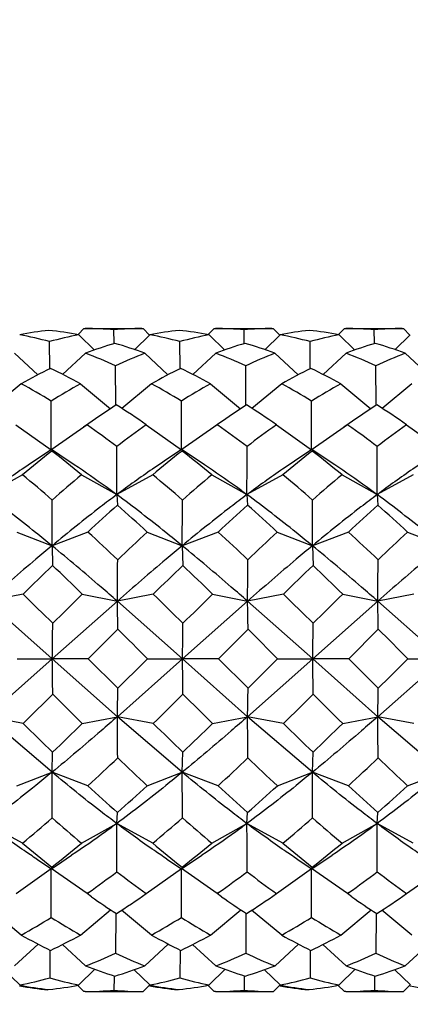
# Model space of a CAD drawing. Header units: inches. Extents: x 0 to 22, y 0 to 17.
# Tile 33 of 51: x 16.118 to 16.248, y 11.253 to 11.58. Entities that reach past the tile are written whole.
import ezdxf

# ---------------------------------------------------------------- set-up
doc = ezdxf.new("R2010")
doc.units = ezdxf.units.IN
doc.header["$LTSCALE"] = 1.21
doc.header["$MEASUREMENT"] = 0
doc.layers.get('0').update_dxf_attribs({"linetype": 'CONTINUOUS'})
doc.layers.add('02___PRT_ALL_AXES', color=7, linetype='CONTINUOUS')
doc.layers.add('DIMENSIONS', color=7, linetype='CONTINUOUS')
doc.styles.get("Standard").update_dxf_attribs({"font": 'txt', "width": 0.8})
doc.dimstyles.new('DIMSTYLE_2', dxfattribs={"dimtxt": 0.125, "dimasz": 0.18, "dimexe": 0.125, "dimexo": 0.0625, "dimgap": 0.0625, "dimtad": 0, "dimtih": 1, "dimtoh": 1, "dimdsep": 46, "dimtxsty": 'STANDARD', "dimblk": '_FILLED', "dimblk1": '_FILLED', "dimblk2": '_FILLED', "dimcen": 0.09, "dimazin": 2, "dimtfac": 1, "dimtofl": 0, "dimtmove": 0, "dimatfit": 3, "dimldrblk": '_FILLED', "dimfxl": 1, "dimtolj": 1, "dimarcsym": 0})

# ---------------------------------------------------------------- blocks, each defined once
blk = doc.blocks.new('_FILLED')
at = {"color": 0, "linetype": 'BYBLOCK'}
blk.add_solid([(0, 0), (-1, 0.1736111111), (-1, -0.1736111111)], dxfattribs=at)
blk = doc.blocks.new('*D4')
at = {"layer": 'DIMENSIONS', "color": 2, "linetype": 'CONTINUOUS'}
for p, q in [((6.5839886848, 11.7967413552), (6.5839886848, 9.3306980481)), ((17.5851585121, 11.5620956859), (17.5851585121, 9.3306980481)), ((6.5839886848, 9.4556980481), (11.1220735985, 9.4556980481)), ((17.5851585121, 9.4556980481), (13.0470735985, 9.4556980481))]:
    blk.add_line(p, q, dxfattribs=at)
at = {"layer": 'DIMENSIONS', "color": 2, "linetype": 'CONTINUOUS', "xscale": 0.18, "yscale": 0.18, "zscale": 0.18, "rotation": 180}
blk.add_blockref('_FILLED', (6.5839886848, 9.4556980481), dxfattribs=at)
at = {"layer": 'DIMENSIONS', "color": 2, "linetype": 'CONTINUOUS', "xscale": 0.18, "yscale": 0.18, "zscale": 0.18}
blk.add_blockref('_FILLED', (17.5851585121, 9.4556980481), dxfattribs=at)
at = {"layer": 'DIMENSIONS', "color": 2, "linetype": 'CONTINUOUS', "insert": (12.0845735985, 9.5181980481), "char_height": 0.125, "width": 1.8, "attachment_point": 2, "line_spacing_factor": 0.9}
blk.add_mtext('(1090.06 [42.916])', dxfattribs=at)
blk = doc.blocks.new('*D10')
at = {"layer": 'DIMENSIONS', "color": 2, "linetype": 'CONTINUOUS'}
for p, q in [((17.5851585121, 11.5620956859), (17.5851585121, 10.0806980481)), ((15.9046678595, 11.2851271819), (15.9046678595, 10.0806980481)), ((15.9046678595, 10.2056980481), (15.5446678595, 10.2056980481)), ((17.5851585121, 10.2056980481), (17.9451585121, 10.2056980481))]:
    blk.add_line(p, q, dxfattribs=at)
at = {"layer": 'DIMENSIONS', "color": 2, "linetype": 'CONTINUOUS', "xscale": 0.18, "yscale": 0.18, "zscale": 0.18}
blk.add_blockref('_FILLED', (15.9046678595, 10.2056980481), dxfattribs=at)
at = {"layer": 'DIMENSIONS', "color": 2, "linetype": 'CONTINUOUS', "xscale": 0.18, "yscale": 0.18, "zscale": 0.18, "rotation": 180}
blk.add_blockref('_FILLED', (17.5851585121, 10.2056980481), dxfattribs=at)
at = {"layer": 'DIMENSIONS', "color": 2, "linetype": 'CONTINUOUS', "insert": (16.7449131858, 10.2681980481), "char_height": 0.125, "width": 1.325, "attachment_point": 2, "line_spacing_factor": 0.9}
blk.add_mtext('42.68{\\ftxt.shx;\\W1.000000;\\H0.125000; }[1.681]', dxfattribs=at)

msp = doc.modelspace()

# ---------------------------------------------------------------- linework, layer by layer
at = {"color": 7, "linetype": 'CONTINUOUS'}
for p, q in [((16.139032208, 11.4775475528), (16.1371687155, 11.4756838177)), ((16.139032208, 11.4775475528), (16.1394806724, 11.4775484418)), ((16.1490389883, 11.4728150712), (16.148993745, 11.4771486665)), ((16.1582613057, 11.4775484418), (16.1586981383, 11.4775475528)), ((16.1586981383, 11.4775475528), (16.160843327, 11.4754023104)), ((16.1823181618, 11.4775475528), (16.1804546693, 11.4756838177)), ((16.1823181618, 11.4775475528), (16.1827666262, 11.4775484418)), ((16.1923249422, 11.4728150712), (16.1922796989, 11.4771486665)), ((16.201546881, 11.4775484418), (16.2019840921, 11.4775475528)), ((16.2019840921, 11.4775475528), (16.2041292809, 11.4754023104)), ((16.2256041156, 11.4775475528), (16.2237406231, 11.4756838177)), ((16.2256041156, 11.4775475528), (16.22605258, 11.4775484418)), ((16.235610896, 11.4728150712), (16.2355656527, 11.4771486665)), ((16.2448327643, 11.4775484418), (16.2452700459, 11.4775475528)), ((16.2452700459, 11.4775475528), (16.2474152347, 11.4754023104)), ((16.1276860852, 11.4642809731), (16.1276288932, 11.4732082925)), ((16.1373367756, 11.4755157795), (16.1425383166, 11.4703969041)), ((16.1490406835, 11.4726429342), (16.1490389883, 11.4728150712)), ((16.1609567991, 11.4755157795), (16.1558606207, 11.4705256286)), ((16.170972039, 11.4642809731), (16.170914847, 11.4732082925)), ((16.1806227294, 11.4755157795), (16.1858243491, 11.4703968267)), ((16.1923266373, 11.4726429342), (16.1923249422, 11.4728150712)), ((16.2042427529, 11.4755157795), (16.1991465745, 11.4705256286)), ((16.2142579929, 11.4642809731), (16.2142008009, 11.4732082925)), ((16.2239086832, 11.4755157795), (16.229110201, 11.470396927)), ((16.2356125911, 11.4726429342), (16.235610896, 11.4728150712)), ((16.2475287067, 11.4755157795), (16.2424325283, 11.4705256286)), ((16.1159648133, 11.4693258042), (16.1236785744, 11.462151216)), ((16.1395848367, 11.4693258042), (16.1319517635, 11.4622963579)), ((16.1592507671, 11.4693258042), (16.1669644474, 11.4621512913)), ((16.1828707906, 11.4693258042), (16.1752377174, 11.4622963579)), ((16.2025367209, 11.4693258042), (16.2102503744, 11.4621513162)), ((16.2261567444, 11.4693258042), (16.2185236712, 11.4622963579)), ((16.2458226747, 11.4693258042), (16.2535362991, 11.4621513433)), ((16.1495765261, 11.4521843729), (16.1495345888, 11.4651983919)), ((16.1928624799, 11.4521843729), (16.1928205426, 11.4651983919)), ((16.2361484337, 11.4521843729), (16.2361064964, 11.4651983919)), ((16.1181918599, 11.4592155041), (16.1082914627, 11.4510201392)), ((16.1378577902, 11.4592155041), (16.1478034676, 11.4508627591)), ((16.1614778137, 11.4592155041), (16.1515774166, 11.4510201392)), ((16.1811437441, 11.4592155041), (16.1910894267, 11.4508627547)), ((16.2047637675, 11.4592155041), (16.1948633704, 11.4510201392)), ((16.2244296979, 11.4592155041), (16.2343753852, 11.4508627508)), ((16.2480497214, 11.4592155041), (16.2381493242, 11.4510201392)), ((16.1164341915, 11.4455734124), (16.1281353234, 11.4371882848)), ((16.140054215, 11.4455734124), (16.1283028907, 11.437306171)), ((16.1406266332, 11.4459792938), (16.1389046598, 11.4447646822)), ((16.140054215, 11.4455734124), (16.1402416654, 11.4454424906)), ((16.1597201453, 11.4455734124), (16.1714212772, 11.4371882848)), ((16.1833401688, 11.4455734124), (16.1715888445, 11.437306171)), ((16.183912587, 11.4459792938), (16.1821906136, 11.4447646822)), ((16.1835276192, 11.4454424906), (16.1833401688, 11.4455734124)), ((16.2030060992, 11.4455734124), (16.214707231, 11.4371882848)), ((16.2266261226, 11.4455734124), (16.2148747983, 11.437306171)), ((16.2271985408, 11.4459792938), (16.2254765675, 11.4447646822)), ((16.2266261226, 11.4455734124), (16.226813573, 11.4454424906)), ((16.246292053, 11.4455734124), (16.2579931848, 11.4371882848)), ((16.1282004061, 11.4373604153), (16.1224671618, 11.4335025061)), ((16.1282004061, 11.4373604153), (16.1282233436, 11.4373603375)), ((16.1282233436, 11.4373603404), (16.1282755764, 11.4372444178)), ((16.1310029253, 11.4354676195), (16.1282233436, 11.4373603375)), ((16.1282809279, 11.437223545), (16.128347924, 11.4368224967)), ((16.1714863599, 11.4373604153), (16.1657531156, 11.4335025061)), ((16.1714863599, 11.4373604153), (16.1715092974, 11.4373603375)), ((16.1715092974, 11.4373603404), (16.1715615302, 11.4372444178)), ((16.1742888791, 11.4354676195), (16.1715092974, 11.4373603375)), ((16.1715668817, 11.437223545), (16.1716338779, 11.4368224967)), ((16.2147723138, 11.4373604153), (16.2090390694, 11.4335025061)), ((16.2147723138, 11.4373604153), (16.2147952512, 11.4373603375)), ((16.2147952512, 11.4373603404), (16.214847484, 11.4372444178)), ((16.2175748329, 11.4354676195), (16.2147952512, 11.4373603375)), ((16.2148528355, 11.437223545), (16.2149198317, 11.4368224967)), ((16.1358327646, 11.4322223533), (16.1310029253, 11.4354676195)), ((16.1791187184, 11.4322223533), (16.1742888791, 11.4354676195)), ((16.2224046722, 11.4322223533), (16.2175748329, 11.4354676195)), ((16.1185915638, 11.4289237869), (16.1066533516, 11.4223225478)), ((16.1382574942, 11.4289237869), (16.1499393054, 11.4223225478)), ((16.1618775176, 11.4289237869), (16.1499393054, 11.4223225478)), ((16.181543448, 11.4289237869), (16.1932252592, 11.4223225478)), ((16.2051634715, 11.4289237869), (16.1932252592, 11.4223225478)), ((16.2248294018, 11.4289237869), (16.236511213, 11.4223225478)), ((16.2484494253, 11.4289237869), (16.236511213, 11.4223225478)), ((16.1499393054, 11.4223225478), (16.1501468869, 11.4187951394)), ((16.1932252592, 11.4223225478), (16.1934328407, 11.4187951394)), ((16.236511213, 11.4223225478), (16.2367187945, 11.4187951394)), ((16.1167488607, 11.4099064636), (16.128416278, 11.4053427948)), ((16.1403688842, 11.4099064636), (16.128416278, 11.4053427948)), ((16.1600348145, 11.4099064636), (16.1717022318, 11.4053427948)), ((16.183654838, 11.4099064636), (16.1717022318, 11.4053427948)), ((16.2033207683, 11.4099064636), (16.2149881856, 11.4053427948)), ((16.2269407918, 11.4099064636), (16.2149881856, 11.4053427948)), ((16.2466067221, 11.4099064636), (16.2582741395, 11.4053427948)), ((16.128416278, 11.4053427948), (16.1286108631, 11.3987893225)), ((16.1717022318, 11.4053427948), (16.1718968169, 11.3987893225)), ((16.2149881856, 11.4053427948), (16.2151827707, 11.3987893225)), ((16.1188091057, 11.3892522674), (16.1068475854, 11.3869015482)), ((16.138475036, 11.3892522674), (16.1501335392, 11.3869015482)), ((16.1620950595, 11.3892522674), (16.1501335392, 11.3869015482)), ((16.1817609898, 11.3892522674), (16.193419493, 11.3869015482)), ((16.2053810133, 11.3892522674), (16.193419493, 11.3869015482)), ((16.2250469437, 11.3892522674), (16.2367054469, 11.3869015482)), ((16.2486669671, 11.3892522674), (16.2367054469, 11.3869015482)), ((16.1285163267, 11.3677074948), (16.1068475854, 11.3869015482)), ((16.1501335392, 11.3869015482), (16.1285163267, 11.3677074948)), ((16.1718022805, 11.3677074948), (16.1501335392, 11.3869015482)), ((16.193419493, 11.3869015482), (16.1718022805, 11.3677074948)), ((16.2150882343, 11.3677074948), (16.193419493, 11.3869015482)), ((16.2367054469, 11.3869015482), (16.2150882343, 11.3677074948)), ((16.2583741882, 11.3677074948), (16.2367054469, 11.3869015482)), ((16.1503076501, 11.3775738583), (16.1404809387, 11.3677549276)), ((16.1935936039, 11.3775738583), (16.1837668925, 11.3677549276)), ((16.2368795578, 11.3775738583), (16.2270528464, 11.3677549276)), ((16.1285163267, 11.3677074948), (16.1068496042, 11.3484982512)), ((16.1168609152, 11.3677549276), (16.1285163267, 11.3677074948)), ((16.1404809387, 11.3677549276), (16.1285163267, 11.3677074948)), ((16.150135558, 11.3484982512), (16.1285163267, 11.3677074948)), ((16.1503086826, 11.3579324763), (16.1404809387, 11.3677549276)), ((16.1718022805, 11.3677074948), (16.150135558, 11.3484982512)), ((16.1601468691, 11.3677549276), (16.1718022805, 11.3677074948)), ((16.1837668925, 11.3677549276), (16.1718022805, 11.3677074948)), ((16.1934215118, 11.3484982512), (16.1718022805, 11.3677074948)), ((16.1935946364, 11.3579324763), (16.1837668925, 11.3677549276)), ((16.2150882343, 11.3677074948), (16.1934215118, 11.3484982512)), ((16.2034328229, 11.3677549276), (16.2150882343, 11.3677074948)), ((16.2270528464, 11.3677549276), (16.2150882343, 11.3677074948)), ((16.2367074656, 11.3484982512), (16.2150882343, 11.3677074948)), ((16.2270528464, 11.3677549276), (16.2368805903, 11.3579324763)), ((16.2583741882, 11.3677074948), (16.2367074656, 11.3484982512)), ((16.2467187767, 11.3677549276), (16.2583741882, 11.3677074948)), ((16.1188113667, 11.3462405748), (16.1068496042, 11.3484982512)), ((16.128420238, 11.330012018), (16.1068496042, 11.3484982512)), ((16.1384772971, 11.3462405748), (16.150135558, 11.3484982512)), ((16.1620973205, 11.3462405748), (16.150135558, 11.3484982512)), ((16.1717061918, 11.330012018), (16.150135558, 11.3484982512)), ((16.1817632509, 11.3462405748), (16.1934215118, 11.3484982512)), ((16.2053832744, 11.3462405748), (16.1934215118, 11.3484982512)), ((16.2149921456, 11.330012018), (16.1934215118, 11.3484982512)), ((16.2250492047, 11.3462405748), (16.2367074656, 11.3484982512)), ((16.2486692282, 11.3462405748), (16.2367074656, 11.3484982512)), ((16.2582780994, 11.330012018), (16.2367074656, 11.3484982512)), ((16.128420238, 11.330012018), (16.1286141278, 11.336684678)), ((16.1717061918, 11.330012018), (16.1719000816, 11.336684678)), ((16.2149921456, 11.330012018), (16.2151860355, 11.336684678)), ((16.1167532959, 11.3255359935), (16.128420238, 11.330012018)), ((16.1403733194, 11.3255359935), (16.128420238, 11.330012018)), ((16.1600392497, 11.3255359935), (16.1717061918, 11.330012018)), ((16.1836592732, 11.3255359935), (16.1717061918, 11.330012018)), ((16.2033252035, 11.3255359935), (16.2149921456, 11.330012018)), ((16.226945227, 11.3255359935), (16.2149921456, 11.330012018)), ((16.2466111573, 11.3255359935), (16.2582780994, 11.330012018)), ((16.1499450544, 11.3129592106), (16.1501522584, 11.316613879)), ((16.1932310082, 11.3129592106), (16.1934382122, 11.316613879)), ((16.236516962, 11.3129592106), (16.236724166, 11.316613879)), ((16.1185980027, 11.3064368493), (16.1066591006, 11.3129592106)), ((16.138263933, 11.3064368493), (16.1499450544, 11.3129592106)), ((16.1618839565, 11.3064368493), (16.1499450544, 11.3129592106)), ((16.1815498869, 11.3064368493), (16.1932310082, 11.3129592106)), ((16.2051699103, 11.3064368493), (16.1932310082, 11.3129592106)), ((16.2248358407, 11.3064368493), (16.236516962, 11.3129592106)), ((16.2484558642, 11.3064368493), (16.236516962, 11.3129592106)), ((16.1298568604, 11.2989800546), (16.134947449, 11.302402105)), ((16.1731428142, 11.2989800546), (16.1782334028, 11.302402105)), ((16.216428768, 11.2989800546), (16.2215193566, 11.302402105)), ((16.1233524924, 11.3011219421), (16.1281975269, 11.2978667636)), ((16.1282202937, 11.297866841), (16.1298568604, 11.2989800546)), ((16.1666384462, 11.3011219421), (16.1714834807, 11.2978667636)), ((16.1715062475, 11.297866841), (16.1731428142, 11.2989800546)), ((16.2099244, 11.3011219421), (16.2147694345, 11.2978667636)), ((16.2147922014, 11.297866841), (16.216428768, 11.2989800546)), ((16.1164423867, 11.2896771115), (16.1281426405, 11.297995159)), ((16.1400624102, 11.2896771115), (16.1281426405, 11.297995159)), ((16.1282202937, 11.2978668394), (16.1282828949, 11.2980250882)), ((16.1282828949, 11.2980250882), (16.1283551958, 11.2984913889)), ((16.1597283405, 11.2896771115), (16.1714285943, 11.297995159)), ((16.183348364, 11.2896771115), (16.1714285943, 11.297995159)), ((16.1715062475, 11.2978668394), (16.1715688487, 11.2980250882)), ((16.1715688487, 11.2980250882), (16.1716411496, 11.2984913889)), ((16.2030142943, 11.2896771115), (16.2147145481, 11.297995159)), ((16.2266343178, 11.2896771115), (16.2147145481, 11.297995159)), ((16.2147922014, 11.2978668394), (16.2148548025, 11.2980250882)), ((16.2148548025, 11.2980250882), (16.2149271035, 11.2984913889)), ((16.2463002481, 11.2896771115), (16.2580005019, 11.297995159)), ((16.1405289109, 11.2900059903), (16.1400624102, 11.2896771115)), ((16.1415119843, 11.2886451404), (16.1400624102, 11.2896771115)), ((16.1838148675, 11.2900059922), (16.183348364, 11.2896771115)), ((16.1847979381, 11.2886451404), (16.183348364, 11.2896771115)), ((16.2271008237, 11.2900059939), (16.2266343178, 11.2896771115)), ((16.2280838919, 11.2886451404), (16.2266343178, 11.2896771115)), ((16.1182014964, 11.2759008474), (16.1082119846, 11.2841250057)), ((16.1378674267, 11.2759008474), (16.1479005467, 11.2842826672)), ((16.1495857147, 11.2830081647), (16.1495448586, 11.2698364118)), ((16.1614874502, 11.2759008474), (16.151497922, 11.2841250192)), ((16.1811533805, 11.2759008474), (16.1911865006, 11.2842826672)), ((16.1928716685, 11.2830081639), (16.1928308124, 11.2698364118)), ((16.204773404, 11.2759008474), (16.194783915, 11.2841249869)), ((16.2244393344, 11.2759008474), (16.2344724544, 11.2842826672)), ((16.2361576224, 11.2830081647), (16.2361167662, 11.2698364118)), ((16.2480593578, 11.2759008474), (16.238069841, 11.2841250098)), ((16.1159755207, 11.2656374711), (16.1237854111, 11.2728780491)), ((16.1395955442, 11.2656374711), (16.1318650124, 11.2727323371)), ((16.1592614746, 11.2656374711), (16.1670713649, 11.2728780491)), ((16.182881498, 11.2656374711), (16.1751509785, 11.2727323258)), ((16.2025474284, 11.2656374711), (16.2103573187, 11.2728780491)), ((16.2261674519, 11.2656374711), (16.2184369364, 11.2727323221)), ((16.2458333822, 11.2656374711), (16.2536432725, 11.2728780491)), ((16.1276970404, 11.2707690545), (16.1276400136, 11.261665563)), ((16.1709829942, 11.2707690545), (16.1709259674, 11.261665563)), ((16.2142689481, 11.2707690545), (16.2142119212, 11.261665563)), ((16.1176822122, 11.2592813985), (16.1124742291, 11.2643723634)), ((16.1373481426, 11.2592813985), (16.1426613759, 11.2645023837)), ((16.1609681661, 11.2592813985), (16.1557601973, 11.2643723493)), ((16.1806340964, 11.2592813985), (16.1859473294, 11.2645023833)), ((16.2042541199, 11.2592813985), (16.1990460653, 11.2643724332)), ((16.2239200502, 11.2592813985), (16.2292332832, 11.2645023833)), ((16.2475400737, 11.2592813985), (16.2423320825, 11.2643723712)), ((16.1490500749, 11.2619158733), (16.1490052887, 11.2575546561)), ((16.1490532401, 11.262243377), (16.1490500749, 11.2619158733)), ((16.1923360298, 11.261915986), (16.1922912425, 11.2575546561)), ((16.192339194, 11.2622433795), (16.1923360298, 11.261915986)), ((16.2356219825, 11.2619158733), (16.2355771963, 11.2575546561)), ((16.2356251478, 11.262243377), (16.2356219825, 11.2619158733)), ((16.1390437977, 11.2570768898), (16.1369150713, 11.2592056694)), ((16.1394803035, 11.2570794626), (16.1390437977, 11.2570768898)), ((16.1394806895, 11.2570760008), (16.1390437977, 11.2570768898)), ((16.1582615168, 11.2570760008), (16.158709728, 11.2570768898)), ((16.158709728, 11.2570768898), (16.1609410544, 11.2593085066)), ((16.1609247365, 11.2590117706), (16.1606930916, 11.2590546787)), ((16.1823297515, 11.2570768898), (16.1802010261, 11.2592056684)), ((16.182766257, 11.2570794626), (16.1823297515, 11.2570768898)), ((16.1827666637, 11.2570760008), (16.1823297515, 11.2570768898)), ((16.2015465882, 11.2570760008), (16.2019956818, 11.2570768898)), ((16.2019956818, 11.2570768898), (16.2042270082, 11.2593085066)), ((16.2042106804, 11.2590117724), (16.2039790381, 11.2590546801)), ((16.2256157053, 11.2570768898), (16.2234869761, 11.2592056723)), ((16.2260522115, 11.2570794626), (16.2256157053, 11.2570768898)), ((16.2260525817, 11.2570760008), (16.2256157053, 11.2570768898)), ((16.244833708, 11.2570760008), (16.2452816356, 11.2570768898)), ((16.2452816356, 11.2570768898), (16.247512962, 11.2593085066)), ((16.2474966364, 11.259011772), (16.2472649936, 11.2590546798))]:
    msp.add_line(p, q, dxfattribs=at)
for centre, radius, start, end in [((16.1389983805, 11.3657354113), 0.1118328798, 95.9650360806, 100.9941627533), ((16.1153325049, 11.3590550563), 0.1185212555, 79.300575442, 84.1675840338), ((16.1394674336, 11.3638467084), 0.1137017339, 85.1939339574, 89.9933287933), ((16.1582750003, 11.3696111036), 0.1079373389, 90.0072694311, 94.9328088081), ((16.1822843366, 11.3657353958), 0.1118328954, 95.9650364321, 100.9941624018), ((16.1586184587, 11.3590550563), 0.1185212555, 79.300575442, 84.1675840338), ((16.1827533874, 11.3638467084), 0.1137017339, 85.1939339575, 89.9933287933), ((16.2015609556, 11.3696110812), 0.1079373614, 90.0074711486, 94.9328085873), ((16.2255702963, 11.3657353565), 0.1118329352, 95.9650373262, 100.9941615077), ((16.2019044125, 11.3590550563), 0.1185212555, 79.3005754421, 84.1675840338), ((16.2260393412, 11.3638467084), 0.1137017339, 85.1939339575, 89.9933287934), ((16.2448469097, 11.369611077), 0.1079373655, 90.0075087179, 94.9328085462), ((16.0940982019, 11.3511462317), 0.1265837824, 74.6396240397, 79.2676332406), ((16.1604438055, 11.3567267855), 0.121015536, 101.007802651, 105.7334723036), ((16.1876475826, 11.3444461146), 0.1338094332, 106.6550183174, 111.0503381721), ((16.109549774, 11.3367355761), 0.1415992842, 69.4516619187, 73.6980239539), ((16.1377482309, 11.3527174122), 0.1249723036, 74.609769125, 79.2974881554), ((16.203729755, 11.356726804), 0.1210155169, 101.0078022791, 105.7334726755), ((16.2309335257, 11.3444461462), 0.1338093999, 106.65501777, 111.0503387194), ((16.1528357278, 11.3367355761), 0.1415992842, 69.4516619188, 73.6980239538), ((16.1810341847, 11.3527174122), 0.1249723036, 74.609769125, 79.2974881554), ((16.2470157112, 11.3567267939), 0.1210155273, 101.0078024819, 105.7334724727), ((16.2742194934, 11.3444461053), 0.133809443, 106.6550184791, 111.0503380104), ((16.1961216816, 11.3367355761), 0.1415992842, 69.4516619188, 73.6980239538), ((16.0836314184, 11.320385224), 0.1591039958, 65.5301450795, 69.4099998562), ((16.2146565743, 11.3253972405), 0.1542246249, 111.0543862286, 114.9769824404), ((16.1281679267, 11.3233998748), 0.1558421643, 65.4895257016, 69.4506192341), ((16.2579425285, 11.3253972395), 0.154224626, 111.0543862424, 114.9769824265), ((16.1714538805, 11.3233998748), 0.1558421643, 65.4895257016, 69.4506192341), ((16.3012284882, 11.3253972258), 0.1542246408, 111.0543864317, 114.9769822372), ((16.2054131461, 11.303425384), 0.1785444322, 115.7253757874, 119.2428958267), ((16.0500612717, 11.2989179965), 0.1827662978, 61.2900467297, 64.7878353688), ((16.2486990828, 11.303425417), 0.1785443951, 115.7253754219, 119.2428961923), ((16.0913488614, 11.2949893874), 0.1871719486, 61.3312245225, 64.746657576), ((16.2919850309, 11.3034254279), 0.1785443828, 115.7253753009, 119.2428963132), ((16.1346348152, 11.2949893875), 0.1871719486, 61.3312245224, 64.7466575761), ((16.0164929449, 11.2732150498), 0.2119878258, 58.2229992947, 61.3316160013), ((16.2426418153, 11.2720376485), 0.2145116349, 119.2405359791, 122.2646758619), ((16.0569771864, 11.2684056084), 0.2175518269, 58.2627609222, 61.2918543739), ((16.2859277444, 11.27203769), 0.2145115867, 119.2405356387, 122.2646762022), ((16.1030648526, 11.2732150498), 0.2119878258, 58.2229992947, 61.3316160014), ((16.3292137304, 11.272037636), 0.2145116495, 119.2405360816, 122.2646757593), ((8.5137134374, 11.4422617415), 7.6144235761, 359.961824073, 0.084012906), ((8.5569993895, 11.4422617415), 7.6144235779, 359.9618240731, 0.084012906), ((8.6002853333, 11.4422617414), 7.6144235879, 359.9618240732, 0.084012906), ((16.2879079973, 11.2381092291), 0.254758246, 122.8298345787, 125.3185670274), ((16.0122993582, 11.2347495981), 0.2572539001, 55.0364221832, 57.6925448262), ((16.3311939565, 11.238109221), 0.2547582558, 122.8298346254, 125.3185669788), ((16.0515287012, 11.2286521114), 0.2645756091, 55.0731804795, 57.65578653), ((16.3744799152, 11.2381092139), 0.2547582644, 122.8298346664, 125.3185669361), ((16.094814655, 11.2286521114), 0.2645756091, 55.0731804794, 57.6557865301), ((15.964655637, 11.1944119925), 0.3063441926, 52.7757317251, 55.0287137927), ((16.343351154, 11.1877789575), 0.3165096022, 125.4628633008, 127.6594172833), ((16.0025827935, 11.1870626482), 0.3154380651, 52.8082117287, 54.996233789), ((16.3866370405, 11.1877790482), 0.3165094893, 125.4628629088, 127.6594176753), ((16.0512275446, 11.1944119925), 0.3063441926, 52.7757317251, 55.0287137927), ((16.4299229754, 11.1877790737), 0.3165094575, 125.4628627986, 127.6594177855), ((16.3671555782, 11.1318762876), 0.3873258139, 128.0649940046, 129.9219879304), ((16.1271889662, 11.4369547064), 0.0011245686, 13.8310234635, 14.9288896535), ((15.8954389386, 11.134453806), 0.3816718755, 50.4911692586, 52.3936075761), ((8.9850329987, 11.4460279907), 7.1649455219, 359.8104348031, 359.9385682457), ((16.4104415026, 11.131876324), 0.3873257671, 128.0649938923, 129.9219880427), ((16.17047492, 11.4369547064), 0.0011245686, 13.8310234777, 14.9288896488), ((15.9387248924, 11.134453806), 0.3816718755, 50.4911692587, 52.3936075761), ((9.0283189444, 11.4460279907), 7.16494553, 359.8104348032, 359.9385682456), ((16.4537275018, 11.1318762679), 0.3873258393, 128.0649940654, 129.9219878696), ((16.2137608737, 11.4369547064), 0.0011245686, 13.831023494, 14.9288896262), ((15.9742277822, 11.1246893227), 0.3941570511, 50.5213023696, 52.3634744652), ((9.0716049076, 11.4460279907), 7.1649455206, 359.8104348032, 359.9385682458), ((15.8117248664, 11.0567331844), 0.4823826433, 48.9535148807, 50.4948271), ((16.4564303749, 11.0486365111), 0.4958350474, 129.9180279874, 131.4057241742), ((15.8656892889, 11.0693355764), 0.4658660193, 48.9261906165, 50.5221513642), ((16.499716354, 11.0486364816), 0.4958350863, 129.9180280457, 131.4057241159), ((15.8982967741, 11.0567331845), 0.4823826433, 48.9535148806, 50.4948271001), ((16.5430023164, 11.0486364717), 0.4958350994, 129.9180280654, 131.4057240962), ((10.0759418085, 11.4429540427), 6.0525913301, 359.6439575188, 359.7877746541), ((10.1192277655, 11.4429540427), 6.052591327, 359.6439575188, 359.7877746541), ((10.1625137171, 11.4429540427), 6.0525913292, 359.6439575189, 359.7877746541), ((16.5708460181, 10.9461818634), 0.6327330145, 131.6740418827, 132.8706567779), ((15.7493224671, 10.9629665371), 0.606992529, 47.4187590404, 48.6738180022), ((16.6141320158, 10.9461818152), 0.6327330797, 131.6740419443, 132.8706567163), ((15.7926084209, 10.9629665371), 0.606992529, 47.4187590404, 48.6738180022), ((16.6574180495, 10.9461817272), 0.6327331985, 131.6740420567, 132.8706566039), ((15.8194734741, 10.944699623), 0.6315538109, 47.4431647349, 48.6494123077), ((15.586343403, 10.806957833), 0.8188353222, 46.4755140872, 47.4213342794), ((16.7535695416, 10.7704694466), 0.8724466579, 132.8679207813, 133.7513691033), ((15.6549407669, 10.8340520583), 0.7817588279, 46.4530848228, 47.4437635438), ((16.7968554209, 10.7704695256), 0.8724465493, 132.8679207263, 133.7513691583), ((15.6729153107, 10.806957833), 0.8188353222, 46.4755140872, 47.4213342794), ((16.8401414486, 10.7704694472), 0.8724466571, 132.8679207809, 133.7513691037), ((11.6838805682, 11.4303210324), 4.4664640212, 359.4430062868, 359.6197500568), ((11.7271665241, 11.4303210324), 4.4664640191, 359.4430062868, 359.6197500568), ((11.7704524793, 11.4303210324), 4.4664640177, 359.4430062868, 359.6197500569), ((16.995128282, 10.4984161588), 1.2496096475, 133.9022784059, 134.5293338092), ((15.3435082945, 10.576888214), 1.1366210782, 45.6201297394, 46.3117783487), ((17.0384139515, 10.498416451), 1.2496092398, 133.9022783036, 134.5293339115), ((15.3867942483, 10.576888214), 1.1366210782, 45.6201297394, 46.3117783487), ((17.0817000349, 10.4984163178), 1.2496094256, 133.9022783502, 134.5293338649), ((15.4300802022, 10.576888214), 1.1366210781, 45.6201297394, 46.3117783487), ((14.8431291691, 10.0851454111), 1.8242954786, 45.1968192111, 45.6313221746), ((17.5675619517, 9.9354203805), 2.038606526, 134.5082249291, 134.8962516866), ((14.8864151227, 10.0851454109), 1.824295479, 45.1968192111, 45.6313221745), ((17.6108480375, 9.9354202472), 2.0386067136, 134.508224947, 134.8962516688), ((14.9297010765, 10.0851454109), 1.824295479, 45.1968192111, 45.6313221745), ((17.654134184, 9.9354200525), 2.0386069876, 134.5082249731, 134.8962516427), ((14.8139001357, 11.3572939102), 1.3365613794, 0.8693951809, 1.2693255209), ((14.857186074, 11.3572939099), 1.3365613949, 0.8693951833, 1.2693255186), ((14.9004720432, 11.3572939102), 1.3365613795, 0.869395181, 1.2693255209), ((13.3383247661, 11.4079815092), 2.7904822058, 359.1730421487, 359.4160275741), ((12.5903608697, 7.8004321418), 5.0466983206, 44.9802256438, 45.1380388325), ((13.3816107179, 11.4079815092), 2.7904822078, 359.1730421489, 359.416027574), ((12.6336468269, 7.8004321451), 5.0466983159, 44.9802256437, 45.1380388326), ((13.4248966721, 11.4079815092), 2.7904822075, 359.1730421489, 359.4160275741), ((12.6769327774, 7.8004321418), 5.0466983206, 44.9802256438, 45.1380388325), ((13.4032405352, 11.3277334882), 2.7255689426, 0.593461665, 0.8403471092), ((12.0547288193, 15.4699114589), 5.8036321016, 314.8855202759, 315.0227681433), ((13.4465264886, 11.3277334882), 2.725568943, 0.5934616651, 0.8403471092), ((12.098014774, 15.469911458), 5.8036321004, 314.8855202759, 315.0227681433), ((13.4898124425, 11.3277334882), 2.725568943, 0.5934616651, 0.8403471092), ((12.141300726, 15.4699114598), 5.8036321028, 314.8855202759, 315.0227681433), ((14.7660131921, 11.3786165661), 1.3844500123, 358.7534483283, 359.1439523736), ((14.8092991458, 11.3786165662), 1.3844500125, 358.7534483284, 359.1439523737), ((14.8525850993, 11.3786165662), 1.3844500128, 358.7534483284, 359.1439523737), ((14.7765498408, 12.7160845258), 1.917847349, 314.4173154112, 314.8308520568), ((17.7372205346, 12.969687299), 2.278499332, 225.091857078, 225.4392595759), ((14.8198357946, 12.7160845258), 1.917847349, 314.4173154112, 314.8308520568), ((17.7805064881, 12.9696872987), 2.2784993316, 225.091857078, 225.439259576), ((14.8631217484, 12.7160845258), 1.917847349, 314.4173154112, 314.8308520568), ((17.8237924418, 12.9696872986), 2.2784993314, 225.091857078, 225.439259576), ((11.7533853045, 11.3050360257), 4.396965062, 0.3877241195, 0.5663548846), ((11.7966712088, 11.3050360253), 4.3969651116, 0.3877241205, 0.5663548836), ((11.8399572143, 11.3050360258), 4.3969650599, 0.3877241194, 0.5663548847), ((17.0284666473, 12.2695896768), 1.2961659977, 225.4280314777, 226.0331766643), ((15.3162406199, 12.1850483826), 1.1745942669, 313.7585250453, 314.4284172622), ((17.071752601, 12.2695896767), 1.2961659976, 225.4280314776, 226.0331766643), ((15.3595265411, 12.1850484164), 1.1745943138, 313.7585250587, 314.4284172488), ((17.115038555, 12.2695896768), 1.2961659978, 225.4280314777, 226.0331766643), ((15.4028124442, 12.1850484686), 1.1745943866, 313.7585250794, 314.428417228), ((15.5709036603, 11.9431797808), 0.8401068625, 312.6761609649, 313.599239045), ((16.7713462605, 11.9820023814), 0.897019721, 226.1795986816, 227.0400713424), ((15.6141895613, 11.9431798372), 0.8401069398, 312.6761610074, 313.5992390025), ((16.8146322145, 11.9820023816), 0.8970197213, 226.1795986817, 227.0400713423), ((15.6574754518, 11.9431799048), 0.8401070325, 312.6761610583, 313.5992389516), ((16.8579181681, 11.9820023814), 0.8970197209, 226.1795986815, 227.0400713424), ((10.1339787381, 11.291989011), 5.9945620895, 0.2186619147, 0.3634247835), ((10.1772646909, 11.291989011), 5.9945620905, 0.2186619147, 0.3634247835), ((10.2205506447, 11.291989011), 5.9945620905, 0.2186619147, 0.3634247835), ((16.5815063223, 11.7992125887), 0.6472772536, 227.0373906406, 228.2091711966), ((15.7396998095, 11.7813936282), 0.6200737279, 311.4481007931, 312.6786854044), ((16.6247922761, 11.7992125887), 0.6472772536, 227.0373906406, 228.2091711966), ((15.782985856, 11.7813935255), 0.6200735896, 311.4481006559, 312.6786855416), ((16.6680782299, 11.7992125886), 0.6472772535, 227.0373906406, 228.2091711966), ((15.8262717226, 11.7813936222), 0.6200737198, 311.4481007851, 312.6786854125), ((15.8048196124, 11.6849460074), 0.4916564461, 309.6582200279, 311.1734649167), ((16.4639139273, 11.6936175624), 0.5059217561, 228.4723443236, 229.9334763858), ((9.0170572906, 11.2885629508), 7.1329294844, 0.0674336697, 0.1959651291), ((15.8481056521, 11.6849459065), 0.4916563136, 309.6582198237, 311.1734651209), ((16.507199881, 11.6936175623), 0.505921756, 228.4723443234, 229.9334763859), ((9.060343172, 11.2885629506), 7.1329295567, 0.0674336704, 0.1959651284), ((15.8913915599, 11.6849459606), 0.4916563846, 309.6582199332, 311.1734650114), ((16.5504858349, 11.6936175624), 0.5059217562, 228.4723443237, 229.9334763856), ((9.1036291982, 11.2885629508), 7.1329294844, 0.0674336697, 0.1959651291), ((16.3725241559, 11.6082997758), 0.3944613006, 229.9295577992, 231.7573321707), ((15.8903985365, 11.6053970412), 0.3883483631, 307.7879031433, 309.6618434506), ((16.4158101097, 11.6082997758), 0.3944613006, 229.9295577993, 231.7573321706), ((15.9336844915, 11.6053970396), 0.3883483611, 307.7879031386, 309.6618434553), ((16.4590960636, 11.6082997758), 0.3944613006, 229.9295577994, 231.7573321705), ((15.9769704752, 11.6053970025), 0.3883483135, 307.7879030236, 309.6618435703), ((8.5679848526, 11.2921028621), 7.5601600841, 359.9215635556, 0.0446556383), ((15.9549391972, 11.5522633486), 0.3212825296, 305.2856133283, 307.3783158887), ((16.3474998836, 11.5512008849), 0.3219516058, 232.1568252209, 234.3220181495), ((8.6112708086, 11.2921028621), 7.5601600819, 359.9215635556, 0.0446556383), ((15.9982251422, 11.5522633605), 0.3212825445, 305.2856139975, 307.3783158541), ((16.3907858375, 11.5512008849), 0.3219516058, 232.156825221, 234.3220181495), ((8.6545567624, 11.2921028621), 7.5601600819, 359.9215635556, 0.0446556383), ((16.0415110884, 11.5522633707), 0.3212825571, 305.2856145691, 307.3783158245), ((16.4340717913, 11.551200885), 0.3219516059, 232.1568252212, 234.3220181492), ((16.0092480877, 11.5031432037), 0.2611744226, 302.5582235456, 305.1814443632), ((16.0525340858, 11.5031431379), 0.2611743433, 302.5582231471, 305.1814447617), ((16.0958200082, 11.5031431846), 0.2611743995, 302.5582234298, 305.181444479), ((16.2901293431, 11.4984736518), 0.2571286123, 234.6908175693, 236.9239005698), ((16.3334152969, 11.4984736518), 0.2571286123, 234.6908175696, 236.9239005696), ((16.3767012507, 11.4984736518), 0.2571286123, 234.6908175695, 236.9239005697), ((16.0112295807, 11.4688833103), 0.220647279, 298.999997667, 301.9948033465), ((16.245188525, 11.4653367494), 0.2177240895, 237.4789033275, 240.4671505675), ((16.0545155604, 11.4688832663), 0.220647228, 298.9999973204, 301.9948036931), ((16.2884744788, 11.4653367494), 0.2177240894, 237.4789033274, 240.4671505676), ((16.0978014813, 11.4688833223), 0.2206472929, 298.9999977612, 301.9948032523), ((16.3317604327, 11.4653367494), 0.2177240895, 237.4789033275, 240.4671505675), ((16.2074150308, 11.4333583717), 0.1809749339, 240.4646321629, 243.9449720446), ((16.0481116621, 11.4378114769), 0.1851246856, 295.5393591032, 299.0019590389), ((16.2507009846, 11.4333583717), 0.1809749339, 240.464632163, 243.9449720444), ((16.0913976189, 11.4378114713), 0.1851246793, 295.539359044, 299.0019590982), ((16.2939869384, 11.4333583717), 0.1809749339, 240.464632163, 243.9449720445), ((16.1346835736, 11.4378114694), 0.1851246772, 295.5393590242, 299.001959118), ((16.0820332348, 11.4159171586), 0.1609267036, 290.9585651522, 294.8041507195), ((16.21628755, 11.4109413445), 0.1560935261, 244.6858314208, 248.571938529), ((16.1253191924, 11.4159171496), 0.1609266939, 290.9585650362, 294.8041508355), ((16.2595735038, 11.4109413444), 0.1560935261, 244.6858314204, 248.5719385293), ((16.168605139, 11.4159171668), 0.1609267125, 290.9585652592, 294.8041506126), ((16.3028594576, 11.4109413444), 0.1560935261, 244.6858314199, 248.5719385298), ((16.1889613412, 11.3914466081), 0.1351477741, 248.5756317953, 252.937822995), ((16.109030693, 11.3968028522), 0.1404545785, 286.6641995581, 290.9547220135), ((16.2322472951, 11.3914466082), 0.1351477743, 248.5756317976, 252.9378229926), ((16.1523166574, 11.3968028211), 0.1404545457, 286.6641990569, 290.9547225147), ((16.2755332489, 11.3914466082), 0.1351477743, 248.5756317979, 252.9378229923), ((16.1956026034, 11.3968028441), 0.1404545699, 286.6641994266, 290.954722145), ((16.0929970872, 11.3843694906), 0.127500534, 281.163419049, 285.7659333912), ((16.1615539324, 11.3788029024), 0.1219479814, 253.8530699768, 258.5511671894), ((16.1362830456, 11.3843694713), 0.1275005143, 281.1634186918, 285.7659337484), ((16.2048398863, 11.3788029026), 0.1219479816, 253.8530699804, 258.5511671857), ((16.1795689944, 11.3843694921), 0.1275005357, 281.1634190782, 285.7659333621), ((16.24812584, 11.3788029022), 0.1219479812, 253.8530699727, 258.5511671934), ((16.1390969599, 11.3753772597), 0.1183274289, 259.5518399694, 264.1709039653), ((16.1399585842, 11.3694070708), 0.1123561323, 258.5644373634, 263.5762363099), ((16.1145159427, 11.3751116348), 0.1180591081, 276.2594658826, 281.151057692), ((16.1385742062, 11.370940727), 0.1138648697, 270.4559448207, 275.2561964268), ((16.1591686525, 11.3651799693), 0.1081041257, 264.6053944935, 269.519285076), ((16.1591465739, 11.3644187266), 0.1073427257, 269.5276604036, 269.766826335), ((16.1823829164, 11.3753772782), 0.1183274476, 259.5518441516, 264.1709035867), ((16.183244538, 11.3694070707), 0.1123561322, 258.564437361, 263.5762363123), ((16.1578018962, 11.375111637), 0.1180591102, 276.259465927, 281.1510576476), ((16.1818601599, 11.3709407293), 0.113864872, 270.4559446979, 275.2561963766), ((16.2024546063, 11.3651799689), 0.1081041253, 264.6053944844, 269.5192850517), ((16.2024325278, 11.3644187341), 0.1073427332, 269.5276603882, 269.7668263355), ((16.2256688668, 11.3753772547), 0.1183274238, 259.55183882, 264.1709040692), ((16.2265304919, 11.3694070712), 0.1123561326, 258.5644373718, 263.5762363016), ((16.2010878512, 11.3751116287), 0.1180591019, 276.2594657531, 281.1510578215), ((16.225146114, 11.3709407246), 0.1138648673, 270.4559449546, 275.2561964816), ((16.2457405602, 11.3651799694), 0.1081041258, 264.6053944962, 269.5192850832), ((16.2457184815, 11.3644187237), 0.1073427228, 269.527660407, 269.7668263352), ((16.2689548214, 11.3753772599), 0.1183274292, 259.5518400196, 264.1709039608)]:
    msp.add_arc(centre, radius, start, end, dxfattribs=at)
for points, knots in [([(16.1224671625, 11.4335024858), (16.1211434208, 11.4326207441), (16.1157972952, 11.4290012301), (16.1105544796, 11.4252301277), (16.1066533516, 11.4223225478)], [0, 0, 0, 0, 0.2463636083, 1, 1, 1, 1]), ([(16.1657531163, 11.4335024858), (16.1644293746, 11.4326207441), (16.159083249, 11.4290012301), (16.1538404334, 11.4252301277), (16.1499393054, 11.4223225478)], [0, 0, 0, 0, 0.2463636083, 1, 1, 1, 1]), ([(16.2090390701, 11.4335024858), (16.2077153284, 11.4326207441), (16.2023692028, 11.4290012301), (16.1971263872, 11.4252301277), (16.1932252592, 11.4223225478)], [0, 0, 0, 0, 0.2463636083, 1, 1, 1, 1]), ([(16.2523250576, 11.4335025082), (16.2510013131, 11.4326207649), (16.2456551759, 11.4290012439), (16.2404123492, 11.4252301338), (16.236511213, 11.4223225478)], [0, 0, 0, 0, 0.2463635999, 1, 1, 1, 1]), ([(16.1499393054, 11.4223225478), (16.1487689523, 11.4231835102), (16.144123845, 11.4265637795), (16.1394048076, 11.4298430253), (16.1358327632, 11.432222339)], [0, 0, 0, 0, 0.2529086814, 1, 1, 1, 1]), ([(16.1932252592, 11.4223225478), (16.1920549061, 11.4231835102), (16.1874097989, 11.4265637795), (16.1826907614, 11.4298430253), (16.1791187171, 11.432222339)], [0, 0, 0, 0, 0.2529086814, 1, 1, 1, 1]), ([(16.236511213, 11.4223225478), (16.2353408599, 11.4231835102), (16.2306957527, 11.4265637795), (16.2259767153, 11.4298430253), (16.2224046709, 11.432222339)], [0, 0, 0, 0, 0.2529086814, 1, 1, 1, 1]), ([(16.128416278, 11.4053427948), (16.1266121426, 11.4068219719), (16.1194664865, 11.4126191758), (16.1121861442, 11.418252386), (16.1066533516, 11.4223225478)], [0, 0, 0, 0, 0.2535418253, 1, 1, 1, 1]), ([(16.1499393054, 11.4223225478), (16.1481369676, 11.4209792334), (16.1408525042, 11.41546031), (16.1337256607, 11.4097353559), (16.128416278, 11.4053427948)], [0, 0, 0, 0, 0.2459713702, 1, 1, 1, 1]), ([(16.1717022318, 11.4053427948), (16.1698980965, 11.4068219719), (16.1627524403, 11.4126191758), (16.155472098, 11.418252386), (16.1499393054, 11.4223225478)], [0, 0, 0, 0, 0.2535418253, 1, 1, 1, 1]), ([(16.1932252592, 11.4223225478), (16.1914229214, 11.4209792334), (16.184138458, 11.41546031), (16.1770116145, 11.4097353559), (16.1717022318, 11.4053427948)], [0, 0, 0, 0, 0.2459713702, 1, 1, 1, 1]), ([(16.2149881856, 11.4053427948), (16.2131840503, 11.4068219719), (16.2060383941, 11.4126191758), (16.1987580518, 11.418252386), (16.1932252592, 11.4223225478)], [0, 0, 0, 0, 0.2535418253, 1, 1, 1, 1]), ([(16.236511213, 11.4223225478), (16.2347088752, 11.4209792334), (16.2274244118, 11.41546031), (16.2202975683, 11.4097353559), (16.2149881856, 11.4053427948)], [0, 0, 0, 0, 0.2459713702, 1, 1, 1, 1]), ([(16.2582741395, 11.4053427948), (16.2564700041, 11.4068219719), (16.2493243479, 11.4126191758), (16.2420440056, 11.418252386), (16.236511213, 11.4223225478)], [0, 0, 0, 0, 0.2535418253, 1, 1, 1, 1]), ([(16.128416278, 11.4053427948), (16.1266134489, 11.4038512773), (16.1193548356, 11.3977853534), (16.1122000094, 11.3915962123), (16.1068475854, 11.3869015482)], [0, 0, 0, 0, 0.2473551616, 1, 1, 1, 1]), ([(16.1501335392, 11.3869015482), (16.1483298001, 11.3884762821), (16.1411593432, 11.3947034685), (16.1339088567, 11.4008395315), (16.128416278, 11.4053427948)], [0, 0, 0, 0, 0.2521219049, 1, 1, 1, 1]), ([(16.1717022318, 11.4053427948), (16.1698994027, 11.4038512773), (16.1626407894, 11.3977853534), (16.1554859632, 11.3915962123), (16.1501335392, 11.3869015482)], [0, 0, 0, 0, 0.2473551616, 1, 1, 1, 1]), ([(16.193419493, 11.3869015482), (16.1916157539, 11.3884762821), (16.184445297, 11.3947034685), (16.1771948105, 11.4008395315), (16.1717022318, 11.4053427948)], [0, 0, 0, 0, 0.2521219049, 1, 1, 1, 1]), ([(16.2149881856, 11.4053427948), (16.2131853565, 11.4038512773), (16.2059267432, 11.3977853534), (16.198771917, 11.3915962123), (16.193419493, 11.3869015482)], [0, 0, 0, 0, 0.2473551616, 1, 1, 1, 1]), ([(16.2367054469, 11.3869015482), (16.2349017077, 11.3884762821), (16.2277312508, 11.3947034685), (16.2204807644, 11.4008395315), (16.2149881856, 11.4053427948)], [0, 0, 0, 0, 0.2521219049, 1, 1, 1, 1]), ([(16.2582741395, 11.4053427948), (16.2564713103, 11.4038512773), (16.249212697, 11.3977853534), (16.2420578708, 11.3915962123), (16.2367054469, 11.3869015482)], [0, 0, 0, 0, 0.2473551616, 1, 1, 1, 1]), ([(16.150135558, 11.3484982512), (16.1483318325, 11.3469208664), (16.1411602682, 11.3406809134), (16.1339110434, 11.3345292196), (16.128420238, 11.330012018)], [0, 0, 0, 0, 0.2520600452, 1, 1, 1, 1]), ([(16.1934215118, 11.3484982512), (16.1916177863, 11.3469208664), (16.184446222, 11.3406809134), (16.1771969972, 11.3345292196), (16.1717061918, 11.330012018)], [0, 0, 0, 0, 0.2520600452, 1, 1, 1, 1]), ([(16.2367074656, 11.3484982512), (16.2349037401, 11.3469208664), (16.2277321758, 11.3406809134), (16.220482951, 11.3345292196), (16.2149921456, 11.330012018)], [0, 0, 0, 0, 0.2520600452, 1, 1, 1, 1]), ([(16.128420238, 11.330012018), (16.1266161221, 11.3285277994), (16.1194695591, 11.3227087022), (16.1121903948, 11.317050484), (16.1066591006, 11.3129592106)], [0, 0, 0, 0, 0.2534881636, 1, 1, 1, 1]), ([(16.1499450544, 11.3129592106), (16.1481426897, 11.3143096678), (16.140859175, 11.3198555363), (16.1337312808, 11.3256038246), (16.128420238, 11.330012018)], [0, 0, 0, 0, 0.2460229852, 1, 1, 1, 1]), ([(16.1717061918, 11.330012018), (16.169902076, 11.3285277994), (16.162755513, 11.3227087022), (16.1554763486, 11.317050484), (16.1499450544, 11.3129592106)], [0, 0, 0, 0, 0.2534881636, 1, 1, 1, 1]), ([(16.1932310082, 11.3129592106), (16.1914286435, 11.3143096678), (16.1841451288, 11.3198555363), (16.1770172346, 11.3256038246), (16.1717061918, 11.330012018)], [0, 0, 0, 0, 0.2460229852, 1, 1, 1, 1]), ([(16.2149921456, 11.330012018), (16.2131880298, 11.3285277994), (16.2060414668, 11.3227087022), (16.1987623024, 11.317050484), (16.1932310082, 11.3129592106)], [0, 0, 0, 0, 0.2534881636, 1, 1, 1, 1]), ([(16.236516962, 11.3129592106), (16.2347145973, 11.3143096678), (16.2274310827, 11.3198555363), (16.2203031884, 11.3256038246), (16.2149921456, 11.330012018)], [0, 0, 0, 0, 0.2460229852, 1, 1, 1, 1]), ([(16.2582780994, 11.330012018), (16.2564739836, 11.3285277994), (16.2493274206, 11.3227087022), (16.2420482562, 11.317050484), (16.236516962, 11.3129592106)], [0, 0, 0, 0, 0.2534881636, 1, 1, 1, 1]), ([(16.1233524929, 11.3011219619), (16.1219548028, 11.3020529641), (16.1163072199, 11.3058800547), (16.1107746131, 11.3098755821), (16.1066591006, 11.3129592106)], [0, 0, 0, 0, 0.2461718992, 1, 1, 1, 1]), ([(16.1499450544, 11.3129592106), (16.1487010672, 11.3120390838), (16.1437660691, 11.3084300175), (16.1387480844, 11.3049337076), (16.1349474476, 11.3024021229)], [0, 0, 0, 0, 0.2530793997, 1, 1, 1, 1]), ([(16.1666384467, 11.3011219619), (16.1652407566, 11.3020529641), (16.1595931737, 11.3058800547), (16.1540605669, 11.3098755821), (16.1499450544, 11.3129592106)], [0, 0, 0, 0, 0.2461718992, 1, 1, 1, 1]), ([(16.1932310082, 11.3129592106), (16.191987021, 11.3120390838), (16.1870520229, 11.3084300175), (16.1820340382, 11.3049337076), (16.1782334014, 11.3024021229)], [0, 0, 0, 0, 0.2530793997, 1, 1, 1, 1]), ([(16.2099244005, 11.3011219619), (16.2085267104, 11.3020529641), (16.2028791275, 11.3058800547), (16.1973465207, 11.3098755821), (16.1932310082, 11.3129592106)], [0, 0, 0, 0, 0.2461718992, 1, 1, 1, 1]), ([(16.236516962, 11.3129592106), (16.2352729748, 11.3120390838), (16.2303379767, 11.3084300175), (16.225319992, 11.3049337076), (16.2215193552, 11.3024021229)], [0, 0, 0, 0, 0.2530793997, 1, 1, 1, 1]), ([(16.2532103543, 11.3011219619), (16.2518126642, 11.3020529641), (16.2461650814, 11.3058800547), (16.2406324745, 11.3098755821), (16.236516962, 11.3129592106)], [0, 0, 0, 0, 0.2461718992, 1, 1, 1, 1]), ([(16.1281975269, 11.2978667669), (16.1281997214, 11.2978652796), (16.1282043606, 11.2978629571), (16.1282096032, 11.2978627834), (16.1282119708, 11.2978632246)], [0, 0, 0, 0, 0.5239865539, 1, 1, 1, 1]), ([(16.1282119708, 11.2978632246), (16.1282133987, 11.2978634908), (16.1282163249, 11.2978644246), (16.1282189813, 11.2978659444), (16.1282202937, 11.2978668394)], [0, 0, 0, 0, 0.4776156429, 1, 1, 1, 1]), ([(16.1714834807, 11.2978667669), (16.1714856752, 11.2978652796), (16.1714903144, 11.2978629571), (16.1714955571, 11.2978627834), (16.1714979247, 11.2978632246)], [0, 0, 0, 0, 0.5239865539, 1, 1, 1, 1]), ([(16.1714979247, 11.2978632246), (16.1714993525, 11.2978634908), (16.1715022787, 11.2978644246), (16.1715049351, 11.2978659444), (16.1715062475, 11.2978668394)], [0, 0, 0, 0, 0.477615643, 1, 1, 1, 1]), ([(16.2147694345, 11.2978667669), (16.2147716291, 11.2978652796), (16.2147762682, 11.2978629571), (16.2147815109, 11.2978627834), (16.2147838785, 11.2978632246)], [0, 0, 0, 0, 0.5239865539, 1, 1, 1, 1]), ([(16.2147838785, 11.2978632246), (16.2147853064, 11.2978634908), (16.2147882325, 11.2978644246), (16.2147908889, 11.2978659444), (16.2147922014, 11.2978668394)], [0, 0, 0, 0, 0.4776156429, 1, 1, 1, 1])]:
    msp.add_open_spline(points, degree=3, knots=knots, dxfattribs=at)
at = {"layer": '02___PRT_ALL_AXES', "color": 7, "linetype": 'CONTINUOUS'}
for p, q in [((16.1394806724, 11.4775484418), (16.1582612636, 11.4775484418)), ((16.1827666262, 11.4775484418), (16.2015472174, 11.4775484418)), ((16.22605258, 11.4775484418), (16.2448331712, 11.4775484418)), ((16.1394806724, 11.2570760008), (16.1582612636, 11.2570760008)), ((16.1827666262, 11.2570760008), (16.2015472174, 11.2570760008)), ((16.22605258, 11.2570760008), (16.2448331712, 11.2570760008))]:
    msp.add_line(p, q, dxfattribs=at)

# ---------------------------------------------------------------- dimensions: what is measured, and where the dimension line sits
at = {"layer": 'DIMENSIONS', "color": 2, "linetype": 'CONTINUOUS'}
dim = msp.add_linear_dim(base=(6.5839886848, 9.4556980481), p1=(17.5851585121, 11.6245956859), p2=(6.5839886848, 11.8592413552), angle=180, text='(1090.06 [42.916])', dimstyle='DIMSTYLE_2', dxfattribs=at)
dim.commit()
dim.dimension.update_dxf_attribs({"geometry": '*D4', "text_midpoint": (12.0845738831, 9.4556981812), "dimtype": 160})
dim = msp.add_linear_dim(base=(15.9046678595, 10.2056980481), p1=(17.5851585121, 11.6245956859), p2=(15.9046678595, 11.3476271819), angle=180, dimstyle='DIMSTYLE_2', dxfattribs=at)
dim.commit()
dim.dimension.update_dxf_attribs({"geometry": '*D10', "text_midpoint": (16.7449131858, 10.2056980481), "dimtype": 160})

doc.saveas('drawing.dxf')
